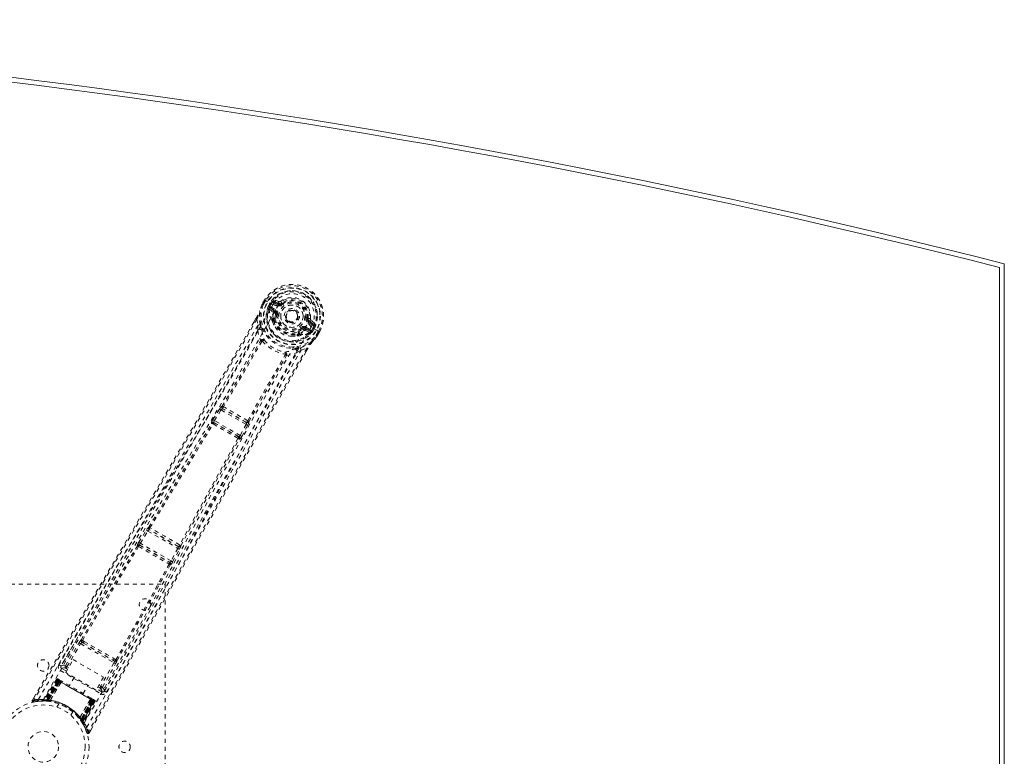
# Model space of a CAD drawing. Header units: inches. Extents: x 17.8 to 113.3, y 44.2 to 80.
# Tile 6 of 6: x 89.1 to 113.3, y 61.8 to 80. Entities that reach past the tile are written whole.
import ezdxf

# ---------------------------------------------------------------- set-up
doc = ezdxf.new("R2010")
doc.units = ezdxf.units.IN
doc.header["$MEASUREMENT"] = 0
doc.linetypes.add('SLD-Dashed', pattern=[0.075, 0.05, -0.025])
doc.linetypes.add('SLD-Solid', pattern=[0])

msp = doc.modelspace()

# ---------------------------------------------------------------- linework, layer by layer
at = {"color": 7, "linetype": 'SLD-Solid', "lineweight": 15}
for p, q in [((113.215, 50.297), (113.215, 73.864)), ((113.215, 73.864), (113.215, 50.297)), ((113.333, 73.956), (113.333, 50.206))]:
    msp.add_line(p, q, dxfattribs=at)
at = {"color": 7, "linetype": 'SLD-Dashed', "lineweight": 0}
for p, q in [((95.091, 72.961), (95.089, 72.958)), ((95.149, 73.063), (95.091, 72.961)), ((95.15, 73.063), (95.092, 72.961)), ((95.174, 73.047), (95.116, 72.947)), ((95.152, 73.061), (95.149, 73.063)), ((95.198, 73.034), (95.152, 73.061)), ((95.218, 73.022), (95.198, 73.034)), ((95.223, 73.019), (95.218, 73.022)), ((95.353, 72.944), (95.223, 73.019)), ((95.243, 72.923), (95.279, 72.986)), ((95.243, 72.923), (95.269, 72.91)), ((95.243, 72.923), (95.243, 72.923)), ((95.257, 72.866), (95.258, 72.86)), ((95.262, 72.846), (95.258, 72.86)), ((95.269, 72.909), (95.264, 72.89)), ((95.264, 72.89), (95.271, 72.901)), ((95.304, 72.971), (95.269, 72.91)), ((95.271, 72.901), (95.309, 72.968)), ((95.391, 72.781), (95.291, 72.867)), ((95.291, 72.867), (95.403, 72.802)), ((95.309, 72.968), (95.304, 72.971)), ((95.306, 72.893), (95.418, 72.828)), ((95.379, 72.992), (95.394, 73.018)), ((95.479, 72.934), (95.379, 72.992)), ((95.5, 73.026), (95.385, 73.065)), ((95.394, 73.018), (95.505, 72.978)), ((95.494, 72.96), (95.394, 73.018)), ((95.505, 72.978), (95.494, 72.96)), ((95.542, 73.033), (95.578, 72.985)), ((95.571, 72.98), (95.578, 72.985)), ((95.578, 72.985), (95.593, 72.966)), ((95.262, 72.846), (95.351, 72.77)), ((95.391, 72.781), (95.403, 72.802)), ((95.418, 72.718), (95.418, 72.731)), ((95.447, 72.714), (95.418, 72.718)), ((96.193, 72.62), (96.217, 72.617)), ((96.217, 72.617), (96.217, 72.607)), ((94.936, 72.609), (94.885, 72.521)), ((94.937, 72.608), (94.886, 72.52)), ((94.961, 72.593), (94.987, 72.445)), ((94.982, 72.318), (94.987, 72.445)), ((95.339, 72.539), (95.338, 72.56)), ((95.346, 72.588), (95.357, 72.607)), ((95.38, 72.6), (95.369, 72.581)), ((95.956, 72.589), (95.947, 72.576)), ((95.96, 72.596), (95.956, 72.589)), ((96.134, 72.352), (96.146, 72.374)), ((96.146, 72.374), (96.258, 72.309)), ((96.161, 72.4), (96.273, 72.335)), ((96.323, 72.447), (96.222, 72.505)), ((96.247, 72.549), (96.237, 72.531)), ((96.338, 72.473), (96.237, 72.531)), ((96.247, 72.549), (96.338, 72.473)), ((96.382, 72.489), (96.291, 72.569)), ((96.294, 72.401), (96.294, 72.401)), ((96.424, 72.326), (96.294, 72.401)), ((96.298, 72.308), (96.337, 72.375)), ((96.337, 72.375), (96.342, 72.372)), ((95.969, 72.196), (95.95, 72.187)), ((95.971, 72.233), (95.983, 72.252)), ((95.989, 72.217), (96.001, 72.236)), ((96.065, 72.344), (96.048, 72.367)), ((96.077, 72.35), (96.065, 72.344)), ((96.258, 72.309), (96.134, 72.352)), ((96.144, 72.312), (96.255, 72.273)), ((96.269, 72.277), (96.255, 72.273)), ((96.255, 72.273), (96.255, 72.273)), ((96.255, 72.273), (96.255, 72.273)), ((96.269, 72.277), (96.274, 72.279)), ((96.306, 72.311), (96.291, 72.297)), ((96.291, 72.297), (96.298, 72.308)), ((96.306, 72.311), (96.342, 72.372)), ((96.306, 72.311), (96.331, 72.295)), ((96.368, 72.358), (96.331, 72.295)), ((96.331, 72.295), (96.331, 72.295)), ((96.368, 72.358), (96.368, 72.358)), ((96.415, 72.197), (96.473, 72.297)), ((96.429, 72.323), (96.424, 72.326)), ((96.449, 72.311), (96.429, 72.323)), ((96.438, 72.179), (96.44, 72.182)), ((96.439, 72.183), (96.498, 72.284)), ((96.499, 72.283), (96.44, 72.182)), ((96.496, 72.285), (96.449, 72.311)), ((96.499, 72.283), (96.496, 72.285)), ((96.045, 71.834), (95.937, 71.767)), ((96.045, 71.834), (96.186, 71.886)), ((96.166, 71.795), (96.211, 71.872)), ((96.212, 71.872), (96.168, 71.795)), ((94.105, 70.454), (94.104, 70.454)), ((93.878, 70.124), (94.043, 70.385)), ((93.915, 70.1), (94.08, 70.361)), ((94.043, 70.385), (94.062, 70.413)), ((94.08, 70.361), (94.694, 70.007)), ((94.119, 70.391), (94.12, 70.391)), ((94.7, 70.055), (94.119, 70.391)), ((93.851, 70.031), (93.842, 70.041)), ((93.911, 70.046), (93.902, 70.056)), ((93.902, 70.056), (94.518, 69.7)), ((94.55, 69.734), (93.915, 70.1)), ((94.694, 70.007), (94.55, 69.734)), ((94.589, 69.713), (94.733, 69.987)), ((94.7, 70.056), (94.7, 70.055)), ((94.733, 69.987), (94.748, 70.017)), ((94.762, 70.074), (94.761, 70.074)), ((94.518, 69.7), (94.505, 69.703)), ((94.522, 69.643), (94.535, 69.64)), ((92.057, 67.108), (92.242, 67.408)), ((92.095, 67.084), (92.28, 67.384)), ((92.28, 67.384), (93.016, 66.96)), ((92.299, 67.479), (92.299, 67.479)), ((92.314, 67.417), (92.315, 67.417)), ((93.026, 67.005), (92.314, 67.417)), ((92.849, 66.649), (92.095, 67.084)), ((92.018, 67.026), (92.022, 67.021)), ((92.082, 67.037), (92.078, 67.042)), ((92.078, 67.042), (92.82, 66.614)), ((93.016, 66.96), (92.849, 66.649)), ((92.888, 66.628), (93.055, 66.939)), ((93.026, 67.006), (93.026, 67.005)), ((93.088, 67.023), (93.088, 67.024)), ((92.82, 66.614), (92.814, 66.615)), ((92.83, 66.554), (92.837, 66.554)), ((86.708, 66.081), (92.708, 66.081)), ((92.708, 66.081), (92.708, 58.081)), ((90.56, 64.773), (90.146, 64.071)), ((90.253, 64.072), (90.589, 64.64)), ((90.657, 64.651), (90.698, 64.627)), ((90.713, 64.673), (90.67, 64.696)), ((90.291, 64.049), (90.627, 64.617)), ((90.627, 64.617), (91.446, 64.145)), ((90.698, 64.627), (91.419, 64.211)), ((90.259, 63.908), (90.442, 64.225)), ((90.442, 64.225), (91.187, 63.794)), ((91.446, 64.145), (91.122, 63.57)), ((91.213, 63.455), (91.614, 64.164)), ((91.419, 64.211), (91.46, 64.187)), ((91.493, 64.222), (91.451, 64.247)), ((90.13, 63.955), (91.12, 63.383)), ((90.144, 64.069), (90.138, 64.052)), ((90.145, 64.07), (90.141, 64.062)), ((90.146, 64.072), (90.145, 64.07)), ((90.277, 63.939), (90.16, 64.007)), ((91.004, 63.477), (90.259, 63.908)), ((90.306, 63.989), (90.269, 64.01)), ((90.328, 64.028), (90.291, 64.049)), ((91.161, 63.548), (91.485, 64.123)), ((90.033, 63.736), (89.712, 63.222)), ((90.045, 63.729), (89.728, 63.222)), ((90.064, 63.722), (89.748, 63.219)), ((90.061, 63.72), (89.749, 63.222)), ((90.067, 63.716), (89.788, 63.234)), ((89.794, 63.234), (90.071, 63.714)), ((89.803, 63.233), (90.079, 63.71)), ((90.082, 63.708), (89.808, 63.233)), ((90.095, 63.7), (89.823, 63.231)), ((89.826, 63.219), (90.118, 63.687)), ((89.827, 63.231), (90.098, 63.699)), ((90.12, 63.686), (89.827, 63.218)), ((89.879, 63.221), (90.145, 63.673)), ((90.146, 63.671), (89.881, 63.221)), ((90.045, 63.729), (90.033, 63.736)), ((90.118, 63.687), (90.061, 63.72)), ((90.074, 63.746), (90.071, 63.747)), ((90.071, 63.714), (90.942, 63.211)), ((90.075, 63.745), (90.075, 63.745)), ((90.082, 63.741), (90.08, 63.739)), ((90.086, 63.739), (90.082, 63.741)), ((90.931, 63.218), (90.082, 63.708)), ((90.097, 63.733), (90.093, 63.735)), ((90.098, 63.699), (90.095, 63.7)), ((90.098, 63.699), (90.915, 63.227)), ((90.159, 63.697), (90.101, 63.73)), ((90.118, 63.687), (90.12, 63.686)), ((90.146, 63.671), (90.145, 63.673)), ((90.468, 63.787), (90.352, 63.585)), ((91.187, 63.794), (91.004, 63.477)), ((90.69, 63.39), (90.806, 63.592)), ((91.15, 63.435), (91.023, 63.509)), ((91.051, 63.559), (91.099, 63.531)), ((91.074, 63.598), (91.122, 63.57)), ((91.161, 63.548), (91.122, 63.57)), ((91.201, 63.439), (91.212, 63.452)), ((91.208, 63.446), (91.213, 63.454)), ((91.213, 63.454), (91.214, 63.455)), ((89.482, 63.301), (89.439, 63.228)), ((89.439, 63.227), (89.465, 63.212)), ((89.471, 63.183), (89.599, 63.202)), ((89.611, 63.204), (89.682, 63.206)), ((89.687, 63.208), (89.703, 63.208)), ((89.712, 63.222), (89.728, 63.222)), ((89.724, 63.208), (89.798, 63.204)), ((89.749, 63.222), (89.826, 63.219)), ((89.759, 63.224), (89.763, 63.22)), ((89.786, 63.205), (89.776, 63.206)), ((89.786, 63.205), (89.788, 63.234)), ((89.792, 63.205), (89.786, 63.205)), ((89.788, 63.234), (89.794, 63.234)), ((89.82, 63.202), (89.791, 63.205)), ((89.792, 63.205), (89.794, 63.234)), ((89.798, 63.204), (89.8, 63.204)), ((89.801, 63.204), (89.803, 63.233)), ((89.801, 63.204), (89.805, 63.204)), ((89.805, 63.204), (89.808, 63.233)), ((89.82, 63.202), (89.823, 63.231)), ((89.824, 63.202), (89.827, 63.231)), ((89.827, 63.218), (89.826, 63.219)), ((89.868, 63.197), (89.871, 63.196)), ((89.879, 63.221), (89.881, 63.221)), ((90.61, 62.801), (90.867, 63.255)), ((90.869, 63.255), (90.611, 62.799)), ((90.634, 62.753), (90.893, 63.239)), ((90.894, 63.239), (90.635, 62.751)), ((90.915, 63.227), (90.645, 62.759)), ((90.647, 62.755), (90.918, 63.225)), ((90.656, 62.743), (90.931, 63.218)), ((90.934, 63.216), (90.659, 62.739)), ((90.942, 63.211), (90.664, 62.731)), ((90.667, 62.726), (90.946, 63.209)), ((90.674, 62.684), (90.952, 63.21)), ((90.952, 63.205), (90.676, 62.687)), ((90.968, 63.196), (90.687, 62.668)), ((90.979, 63.19), (90.695, 62.654)), ((90.869, 63.255), (90.867, 63.255)), ((90.941, 63.245), (90.883, 63.279)), ((90.893, 63.239), (90.894, 63.239)), ((90.952, 63.205), (90.894, 63.239)), ((90.918, 63.225), (90.915, 63.227)), ((90.948, 63.241), (90.945, 63.243)), ((90.96, 63.234), (90.956, 63.237)), ((90.966, 63.231), (90.966, 63.23)), ((90.97, 63.227), (90.967, 63.23)), ((90.979, 63.19), (90.968, 63.196)), ((90.089, 63.139), (90.04, 63.056)), ((90.387, 62.856), (90.435, 62.939)), ((90.435, 62.939), (90.433, 62.941)), ((90.387, 62.856), (90.385, 62.857)), ((90.593, 62.779), (90.595, 62.777)), ((90.61, 62.801), (90.611, 62.799)), ((90.645, 62.759), (90.621, 62.742)), ((90.624, 62.739), (90.621, 62.742)), ((90.647, 62.755), (90.624, 62.739)), ((90.656, 62.743), (90.633, 62.726)), ((90.633, 62.726), (90.635, 62.722)), ((90.635, 62.751), (90.634, 62.753)), ((90.635, 62.751), (90.676, 62.687)), ((90.659, 62.739), (90.635, 62.722)), ((90.636, 62.722), (90.637, 62.72)), ((90.637, 62.72), (90.677, 62.658)), ((90.664, 62.731), (90.64, 62.715)), ((90.644, 62.71), (90.64, 62.715)), ((90.667, 62.726), (90.644, 62.71)), ((90.664, 62.731), (90.667, 62.726)), ((90.687, 62.668), (90.695, 62.654)), ((90.688, 62.639), (90.695, 62.626)), ((90.836, 62.421), (90.878, 62.494)), ((90.81, 62.435), (90.781, 62.426))]:
    msp.add_line(p, q, dxfattribs=at)
at = {"color": 7, "linetype": 'SLD-Dashed', "lineweight": 0, "flags": 128}
for points in [[(95.47, 72.911), (95.513, 72.976), (95.571, 73.03), (95.64, 73.071), (95.717, 73.097), (95.799, 73.107), (95.881, 73.101), (95.962, 73.08), (96.039, 73.045), (96.107, 72.997), (96.166, 72.937), (96.212, 72.868), (96.244, 72.792), (96.26, 72.713), (96.259, 72.633), (96.241, 72.556), (96.207, 72.486)], [(89.589, 63.249), (90.389, 64.624), (91.199, 65.991), (92.019, 67.35), (92.843, 68.701), (93.489, 69.76), (94.127, 70.819), (94.75, 71.879), (95.353, 72.944)], [(89.711, 63.243), (90.509, 64.613), (91.319, 65.976), (92.139, 67.33), (92.964, 68.677), (93.609, 69.732), (94.247, 70.788), (94.87, 71.847), (95.47, 72.911)], [(95.089, 72.958), (95.055, 72.875), (95.026, 72.789)], [(95.091, 72.961), (95.054, 72.873), (95.03, 72.8)], [(95.089, 72.958), (95.089, 72.957), (95.091, 72.957), (95.094, 72.955), (95.097, 72.954), (95.102, 72.952), (95.106, 72.951), (95.111, 72.949), (95.116, 72.947)], [(95.116, 72.947), (95.111, 72.95), (95.105, 72.953), (95.101, 72.956), (95.097, 72.958), (95.093, 72.96), (95.091, 72.961), (95.09, 72.961), (95.091, 72.961)], [(95.149, 73.063), (95.148, 73.063), (95.149, 73.062), (95.151, 73.061), (95.154, 73.059), (95.158, 73.056), (95.163, 73.054), (95.168, 73.05), (95.174, 73.047)], [(95.269, 72.909), (95.269, 72.91), (95.269, 72.91)], [(95.271, 72.901), (95.289, 72.9), (95.306, 72.893)], [(95.306, 72.893), (95.303, 72.888), (95.301, 72.883), (95.298, 72.879), (95.296, 72.875), (95.294, 72.872), (95.293, 72.869), (95.292, 72.868), (95.291, 72.867)], [(95.379, 72.992), (95.361, 73.008), (95.35, 73.029)], [(95.479, 72.934), (95.482, 72.939), (95.485, 72.944), (95.488, 72.948), (95.49, 72.952), (95.492, 72.955), (95.493, 72.958), (95.494, 72.959), (95.494, 72.96)], [(95.611, 72.942), (95.607, 72.947), (95.604, 72.951), (95.601, 72.955), (95.598, 72.959), (95.596, 72.962), (95.594, 72.964), (95.593, 72.966), (95.593, 72.966)], [(95.043, 72.458), (95.018, 72.616), (95.026, 72.789)], [(95.03, 72.8), (95.028, 72.795), (95.026, 72.789)], [(95.363, 72.737), (95.36, 72.758), (95.351, 72.77)], [(95.357, 72.607), (95.355, 72.667), (95.363, 72.737)], [(95.418, 72.828), (95.416, 72.823), (95.413, 72.819), (95.41, 72.814), (95.408, 72.81), (95.406, 72.807), (95.405, 72.805), (95.404, 72.803), (95.403, 72.802)], [(95.418, 72.718), (95.41, 72.652), (95.411, 72.597)], [(95.477, 72.71), (95.471, 72.711), (95.466, 72.712), (95.461, 72.712), (95.456, 72.713), (95.453, 72.713), (95.45, 72.714), (95.448, 72.714), (95.447, 72.714)], [(96.164, 72.623), (96.169, 72.623), (96.175, 72.622), (96.18, 72.621), (96.184, 72.621), (96.188, 72.62), (96.191, 72.62), (96.193, 72.62), (96.193, 72.62)], [(94.885, 72.521), (93.575, 70.256), (92.202, 67.913), (90.82, 65.568), (89.439, 63.227)], [(94.961, 72.593), (94.555, 71.887), (94.13, 71.153), (93.686, 70.388), (93.282, 69.696), (93.021, 69.249), (92.747, 68.781), (92.46, 68.293), (92.175, 67.807), (91.927, 67.387), (91.599, 66.829), (91.249, 66.236), (90.878, 65.608), (90.534, 65.026), (89.465, 63.212)], [(94.987, 72.445), (94.617, 71.804), (94.23, 71.136), (93.826, 70.442), (93.439, 69.78), (93.047, 69.111), (92.654, 68.442), (92.271, 67.791), (91.902, 67.166), (91.559, 66.584), (91.175, 65.933), (90.814, 65.321), (90.459, 64.721), (90.092, 64.099)], [(90.78, 62.561), (91.571, 63.941), (92.349, 65.327), (93.116, 66.716), (93.875, 68.106), (94.469, 69.194), (95.067, 70.276), (95.673, 71.347), (96.294, 72.401)], [(92.342, 65.544), (93.039, 66.81), (93.793, 68.198), (94.384, 69.285), (94.98, 70.365), (95.586, 71.434), (96.207, 72.486)], [(94.936, 72.609), (94.936, 72.609), (94.936, 72.608), (94.938, 72.607), (94.942, 72.605), (94.946, 72.602), (94.951, 72.599), (94.956, 72.596), (94.961, 72.593)], [(95.339, 72.539), (95.375, 72.45), (95.405, 72.402)], [(96.03, 72.391), (96.033, 72.387), (96.036, 72.382), (96.039, 72.378), (96.042, 72.375), (96.044, 72.372), (96.046, 72.369), (96.047, 72.368), (96.048, 72.367)], [(96.161, 72.4), (96.158, 72.395), (96.155, 72.39), (96.153, 72.385), (96.151, 72.382), (96.149, 72.378), (96.147, 72.376), (96.146, 72.374), (96.146, 72.374)], [(96.222, 72.505), (96.225, 72.51), (96.228, 72.515), (96.23, 72.519), (96.232, 72.523), (96.234, 72.527), (96.236, 72.529), (96.237, 72.531), (96.237, 72.531)], [(96.323, 72.447), (96.326, 72.452), (96.329, 72.457), (96.331, 72.461), (96.333, 72.465), (96.335, 72.468), (96.337, 72.471), (96.338, 72.472), (96.338, 72.473)], [(96.369, 72.441), (96.345, 72.439), (96.323, 72.447)], [(94.982, 72.318), (93.381, 69.563), (91.765, 66.815), (90.144, 64.069)], [(94.982, 72.318), (95.006, 72.191), (95.047, 72.068)], [(95.082, 72.335), (95.086, 72.322), (95.087, 72.314)], [(95.799, 72.175), (95.856, 72.173), (95.95, 72.187)], [(96.001, 72.236), (96.052, 72.264), (96.109, 72.306)], [(96.109, 72.306), (96.13, 72.314), (96.144, 72.312)], [(96.258, 72.309), (96.259, 72.31), (96.26, 72.311), (96.261, 72.314), (96.263, 72.317), (96.265, 72.321), (96.268, 72.325), (96.27, 72.33), (96.273, 72.335)], [(96.273, 72.335), (96.288, 72.323), (96.298, 72.308)], [(96.306, 72.311), (96.306, 72.311), (96.306, 72.311)], [(96.323, 72.041), (96.377, 72.1), (96.438, 72.179)], [(96.44, 72.182), (96.382, 72.106), (96.33, 72.049)], [(96.342, 72.372), (96.345, 72.371), (96.351, 72.367), (96.358, 72.363), (96.368, 72.358)], [(96.44, 72.182), (96.44, 72.182), (96.439, 72.183), (96.437, 72.184), (96.434, 72.186), (96.43, 72.188), (96.425, 72.191), (96.42, 72.194), (96.415, 72.197)], [(96.438, 72.179), (96.437, 72.179), (96.436, 72.18), (96.433, 72.182), (96.43, 72.185), (96.427, 72.187), (96.423, 72.19), (96.419, 72.194), (96.415, 72.197)], [(96.473, 72.297), (96.478, 72.294), (96.484, 72.291), (96.489, 72.288), (96.493, 72.286), (96.496, 72.284), (96.498, 72.283), (96.499, 72.283), (96.499, 72.283)], [(94.105, 70.454), (94.58, 71.255), (95.045, 72.059)], [(95.079, 72.047), (94.614, 71.242), (94.138, 70.44)], [(95.093, 72.051), (95.094, 72.062), (95.091, 72.071), (95.086, 72.078), (95.079, 72.082), (95.071, 72.083), (95.062, 72.081), (95.054, 72.076), (95.047, 72.068)], [(95.093, 72.051), (95.086, 72.051), (95.082, 72.05), (95.08, 72.049), (95.079, 72.047)], [(96.028, 71.89), (96.177, 71.947), (96.323, 72.041)], [(96.323, 72.041), (96.327, 72.044), (96.33, 72.049)], [(96.186, 71.886), (95.816, 71.247), (95.426, 70.571), (95.016, 69.857), (94.586, 69.106), (94.192, 68.414), (93.782, 67.693), (93.688, 67.527), (93.593, 67.359), (93.497, 67.191), (93.432, 67.075), (93.368, 66.962), (93.301, 66.844), (93.231, 66.721), (93.008, 66.326), (92.76, 65.887), (92.486, 65.403), (92.314, 65.097), (92.131, 64.773), (91.933, 64.423), (91.748, 64.095), (91.507, 63.668), (91.292, 63.289), (91.105, 62.957), (90.944, 62.672), (90.81, 62.435)], [(96.168, 71.795), (94.856, 69.517), (93.512, 67.155), (92.173, 64.788), (90.836, 62.421)], [(91.212, 63.452), (92.78, 66.229), (94.352, 69.002), (95.937, 71.767)], [(91.264, 63.422), (91.449, 63.75), (91.66, 64.123), (91.891, 64.532), (92.1, 64.902), (92.209, 65.096), (92.319, 65.29), (92.428, 65.484), (92.552, 65.704), (92.678, 65.926), (92.799, 66.141), (93.047, 66.58), (93.277, 66.987), (93.49, 67.363), (93.698, 67.731), (93.94, 68.157), (94.355, 68.888), (94.775, 69.625), (95.211, 70.387), (95.637, 71.127), (96.045, 71.834)], [(94.733, 70.097), (95.19, 70.91), (95.654, 71.715)], [(94.761, 70.074), (95.218, 70.887), (95.682, 71.691)], [(95.688, 71.698), (95.691, 71.708), (95.692, 71.718), (95.689, 71.726), (95.685, 71.733), (95.677, 71.737), (95.669, 71.737), (95.66, 71.735), (95.651, 71.73)], [(95.654, 71.715), (95.655, 71.717), (95.655, 71.719), (95.655, 71.723), (95.651, 71.73)], [(95.688, 71.698), (95.815, 71.724), (95.937, 71.767)], [(95.881, 71.856), (95.889, 71.858), (95.902, 71.861)], [(96.186, 71.886), (96.191, 71.883), (96.196, 71.88), (96.201, 71.877), (96.206, 71.875), (96.209, 71.873), (96.211, 71.872), (96.212, 71.872), (96.212, 71.872)], [(94.043, 70.385), (94.047, 70.382), (94.056, 70.377), (94.068, 70.369), (94.08, 70.361)], [(94.08, 70.361), (94.085, 70.368), (94.091, 70.375), (94.102, 70.385), (94.111, 70.391), (94.115, 70.392), (94.118, 70.391), (94.119, 70.391)], [(92.299, 67.479), (93.077, 68.756), (93.851, 70.031)], [(92.33, 67.464), (93.109, 68.742), (93.884, 70.017)], [(93.878, 70.124), (93.879, 70.123), (93.882, 70.121), (93.886, 70.118), (93.891, 70.116), (93.896, 70.112), (93.902, 70.108), (93.909, 70.104), (93.915, 70.1)], [(93.902, 70.056), (93.9, 70.062), (93.901, 70.072), (93.907, 70.086), (93.911, 70.093), (93.915, 70.1)], [(94.694, 70.007), (94.701, 70.004), (94.707, 70), (94.714, 69.997), (94.719, 69.994), (94.724, 69.991), (94.728, 69.989), (94.731, 69.987), (94.733, 69.987)], [(94.55, 69.734), (94.546, 69.726), (94.541, 69.719), (94.533, 69.708), (94.525, 69.701), (94.518, 69.7)], [(94.55, 69.734), (94.557, 69.73), (94.563, 69.727), (94.57, 69.723), (94.575, 69.72), (94.58, 69.718), (94.584, 69.715), (94.587, 69.714), (94.589, 69.713)], [(94.494, 69.665), (93.777, 68.357), (93.06, 67.043)], [(93.088, 67.024), (93.805, 68.336), (94.522, 69.643)], [(92.242, 67.408), (92.261, 67.436), (92.262, 67.438)], [(92.242, 67.408), (92.244, 67.407), (92.246, 67.405), (92.25, 67.403), (92.255, 67.4), (92.26, 67.397), (92.267, 67.393), (92.273, 67.389), (92.28, 67.384)], [(92.293, 67.46), (92.293, 67.462), (92.299, 67.479)], [(92.057, 67.108), (92.058, 67.107), (92.061, 67.105), (92.064, 67.103), (92.069, 67.1), (92.075, 67.097), (92.081, 67.093), (92.088, 67.089), (92.095, 67.084)], [(90.641, 64.712), (91.328, 65.869), (92.022, 67.021)], [(90.67, 64.696), (91.358, 65.854), (92.052, 67.006)], [(93.016, 66.96), (93.023, 66.956), (93.03, 66.952), (93.036, 66.949), (93.042, 66.946), (93.047, 66.943), (93.051, 66.941), (93.053, 66.94), (93.055, 66.939)], [(93.055, 66.939), (93.07, 66.969), (93.071, 66.97)], [(92.802, 66.573), (92.151, 65.396), (91.493, 64.222)], [(92.849, 66.649), (92.856, 66.645), (92.863, 66.642), (92.869, 66.638), (92.875, 66.635), (92.88, 66.632), (92.884, 66.63), (92.886, 66.629), (92.888, 66.628)], [(91.521, 64.204), (92.179, 65.378), (92.83, 66.554)], [(90.589, 64.64), (90.593, 64.638), (90.601, 64.633), (90.614, 64.625), (90.627, 64.617)], [(90.657, 64.651), (90.644, 64.663), (90.639, 64.675)], [(90.713, 64.673), (90.896, 64.567), (91.082, 64.46), (91.268, 64.353), (91.451, 64.247)], [(90.698, 64.627), (90.875, 64.525), (91.054, 64.422), (91.237, 64.316), (91.419, 64.211)], [(91.446, 64.145), (91.459, 64.137), (91.472, 64.13), (91.481, 64.125), (91.485, 64.123)], [(90.16, 64.007), (90.158, 64.002), (90.151, 63.991), (90.141, 63.974), (90.13, 63.955)], [(90.253, 64.072), (90.179, 64.082), (90.147, 64.07)], [(90.16, 64.007), (90.195, 64.02), (90.269, 64.01)], [(90.253, 64.072), (90.257, 64.07), (90.265, 64.064), (90.277, 64.057), (90.291, 64.049)], [(90.269, 64.01), (90.269, 64.011), (90.271, 64.014), (90.273, 64.017), (90.276, 64.022), (90.279, 64.028), (90.283, 64.035), (90.287, 64.042), (90.291, 64.049)], [(90.033, 63.736), (90.036, 63.735), (90.043, 63.73), (90.054, 63.724), (90.067, 63.716)], [(90.079, 63.71), (90.066, 63.717), (90.055, 63.723), (90.048, 63.728), (90.045, 63.729)], [(90.061, 63.72), (90.061, 63.72), (90.062, 63.719), (90.065, 63.717), (90.07, 63.715), (90.075, 63.712), (90.081, 63.708), (90.088, 63.704), (90.095, 63.7)], [(90.093, 63.735), (90.09, 63.736), (90.088, 63.738), (90.086, 63.739), (90.085, 63.739)], [(90.092, 63.733), (90.09, 63.736), (90.088, 63.737), (90.087, 63.738), (90.087, 63.738)], [(90.138, 63.697), (90.127, 63.693), (90.12, 63.686)], [(90.145, 63.673), (90.139, 63.692), (90.138, 63.697)], [(90.867, 63.255), (90.688, 63.358), (90.506, 63.463), (90.325, 63.568), (90.146, 63.671)], [(90.881, 63.28), (90.702, 63.383), (90.521, 63.488), (90.339, 63.593), (90.161, 63.696)], [(91.099, 63.531), (91.1, 63.532), (91.101, 63.534), (91.103, 63.538), (91.106, 63.543), (91.109, 63.549), (91.113, 63.555), (91.117, 63.562), (91.122, 63.57)], [(91.099, 63.531), (91.145, 63.472), (91.15, 63.435)], [(91.12, 63.383), (91.132, 63.402), (91.141, 63.419), (91.148, 63.431), (91.15, 63.435)], [(91.212, 63.452), (91.206, 63.488), (91.161, 63.548)], [(89.442, 63.226), (89.439, 63.218), (89.438, 63.21), (89.44, 63.202), (89.443, 63.194), (89.447, 63.188), (89.454, 63.184), (89.461, 63.182), (89.468, 63.183)], [(90.869, 63.255), (90.889, 63.26), (90.894, 63.261)], [(90.893, 63.239), (90.895, 63.25), (90.894, 63.261)], [(90.918, 63.225), (90.925, 63.221), (90.932, 63.217), (90.938, 63.214), (90.943, 63.211), (90.947, 63.208), (90.95, 63.207), (90.952, 63.206), (90.952, 63.205)], [(90.968, 63.196), (90.965, 63.198), (90.957, 63.202), (90.947, 63.209), (90.934, 63.216)], [(90.941, 63.245), (90.94, 63.246), (90.939, 63.246)], [(90.946, 63.209), (90.959, 63.201), (90.97, 63.195), (90.977, 63.191), (90.979, 63.19)], [(90.955, 63.237), (90.955, 63.237), (90.953, 63.238), (90.951, 63.238), (90.947, 63.24)], [(90.956, 63.236), (90.956, 63.237), (90.954, 63.238), (90.951, 63.239), (90.948, 63.241)], [(90.952, 63.205), (90.955, 63.212), (90.955, 63.214)], [(90.667, 62.674), (90.663, 62.68), (90.644, 62.71)], [(90.674, 62.68), (90.676, 62.685), (90.677, 62.687)], [(90.692, 62.636), (90.692, 62.649), (90.695, 62.663)], [(90.692, 62.649), (90.694, 62.655), (90.694, 62.656)], [(90.784, 62.427), (90.788, 62.421), (90.794, 62.414), (90.801, 62.41), (90.809, 62.407), (90.816, 62.407), (90.824, 62.409), (90.83, 62.413), (90.835, 62.419)], [(90.836, 62.421), (90.836, 62.421), (90.834, 62.422), (90.828, 62.425), (90.82, 62.43), (90.815, 62.433), (90.81, 62.435)]]:
    msp.add_lwpolyline(points, dxfattribs=at)
at = {"color": 7, "linetype": 'SLD-Dashed', "lineweight": 0}
for centre, radius in [((95.82, 72.667), 0.7), ((95.82, 72.667), 0.69), ((95.82, 72.667), 0.623), ((95.82, 72.667), 0.32), ((95.82, 72.667), 0.275), ((95.82, 72.667), 0.188), ((95.82, 72.667), 0.157), ((95.82, 72.667), 0.142), ((95.82, 72.667), 0.139), ((95.82, 72.667), 0.138), ((92.208, 65.581), 0.14), ((89.708, 64.081), 0.141), ((89.708, 62.081), 1.125), ((89.708, 62.081), 1.03), ((89.708, 62.081), 0.376), ((91.708, 62.081), 0.14)]:
    msp.add_circle(centre, radius, dxfattribs=at)
at = {"color": 7, "linetype": 'SLD-Solid', "lineweight": 15}
for radius, start, end in [(193.005, 75.67613, 104.32387), (192.887, 75.70338, 104.29662), (192.887, 75.70338, 104.29662)]:
    msp.add_arc((65.583, -113.05), radius, start, end, dxfattribs=at)
at = {"color": 7, "linetype": 'SLD-Dashed', "lineweight": 0}
for centre, radius, start, end in [((95.82, 72.667), 0.78, 330, 149.4852), ((95.82, 72.667), 0.78, 330.5288, 149.4712), ((95.82, 72.667), 0.75, 330.4563, 149.5437), ((95.82, 72.667), 0.629, 330.5443, 149.4556), ((95.82, 72.667), 0.599, 330.5443, 149.4557), ((95.827, 72.678), 0.543, 329.3659, 150.6341), ((95.82, 72.667), 0.459, 352.774, 127.226), ((95.82, 72.667), 0.787, 158.3239, 321.6761), ((95.82, 72.667), 0.758, 158.3239, 321.6761), ((95.116, 72.947), 0.03, 150.2178, 155.2738), ((95.82, 72.667), 0.632, 156.0642, 323.9359), ((95.82, 72.667), 0.602, 156.2697, 323.7303), ((95.753, 72.815), 0.497, 174.8143, 213.6306), ((95.341, 72.855), 0.0845, 155.4152, 172.6004), ((95.276, 72.841), 0.0306, 59.046, 126.166), ((95.752, 73.758), 0.905, 238.5152, 240.3906), ((95.82, 72.667), 0.593, 142.3909, 149.4476), ((95.513, 72.903), 0.206, 128.3432, 142.3389), ((95.348, 72.703), 0.242, 59.7354, 88.8248), ((95.408, 73.045), 0.0299, 137.8919, 241.951), ((95.539, 73.037), 0.119, 240.0006, 307.2249), ((95.52, 73.003), 0.0301, 132.3462, 238.579), ((95.539, 73.037), 0.089, 240, 307.226), ((95.515, 73.069), 0.0455, 251.3573, 307.4672), ((95.535, 73.042), 0.0715, 244.7807, 299.761), ((95.82, 72.667), 0.275, 0.0002, 179.9998), ((95.82, 72.667), 0.4, 352.774, 127.226), ((95.82, 72.667), 0.376, 352.774, 127.226), ((95.82, 72.667), 0.346, 352.774, 127.2259), ((93.91, 73.234), 1.202, 328.6565, 338.8139), ((91.507, 73.849), 3.676, 340.0111, 343.2386), ((95.701, 72.847), 0.439, 180.0687, 216.0862), ((95.377, 72.755), 0.0299, 61.0442, 149.0077), ((95.382, 72.59), 0.0305, 13.935, 144.3675), ((95.387, 72.717), 0.031, 1.5921, 140.0515), ((95.361, 72.733), 0.0567, 358.2356, 57.9749), ((95.359, 72.725), 0.089, 352.774, 60), ((95.359, 72.725), 0.119, 352.7756, 59.9993), ((95.82, 72.667), 0.376, 172.774, 307.226), ((95.82, 72.667), 0.346, 172.7739, 307.226), ((95.82, 72.667), 0.275, 180.0001, 359.9999), ((96.282, 72.608), 0.119, 172.7729, 240.0002), ((96.282, 72.608), 0.089, 172.774, 240), ((96.423, 74.004), 1.403, 261.5622, 263.9854), ((95.163, 71.827), 0.643, 100.7369, 105.9141), ((97.171, 73.051), 2.209, 195.5724, 198.9381), ((95.382, 72.562), 0.0444, 144.9967, 182.7094), ((95.371, 72.515), 0.0404, 97.2303, 142.6845), ((95.342, 72.537), 0.0507, 58.2616, 85.6674), ((95.353, 72.557), 0.0505, 58.2668, 85.7528), ((95.397, 72.565), 0.0326, 151.6469, 197.8226), ((95.839, 72.699), 0.494, 196.9721, 283.028), ((95.392, 72.565), 0.0371, 59.2756, 109.8337), ((95.826, 72.677), 0.453, 189.7482, 290.2511), ((95.811, 72.651), 0.476, 211.4722, 268.527), ((95.817, 72.661), 0.411, 189.0112, 290.9887), ((95.82, 72.667), 0.156, 215.1542, 260.0596), ((96.102, 72.297), 0.119, 59.9993, 127.2273), ((96.102, 72.297), 0.089, 60, 127.226), ((96.082, 72.27), 0.249, 31.7067, 59.8606), ((96.288, 72.608), 0.0714, 180.3175, 235.2452), ((96.262, 72.575), 0.0301, 241.4568, 347.6163), ((96.321, 72.603), 0.0455, 172.5376, 228.6378), ((95.82, 72.667), 0.593, 330.5524, 337.6091), ((96.354, 72.498), 0.0299, 238.0461, 342.1095), ((96.178, 72.519), 0.206, 337.6641, 351.6552), ((95.033, 72.285), 0.0608, 28.0314, 147.6169), ((95.971, 72.392), 0.887, 185.0285, 200.8703), ((95.984, 72.677), 0.491, 266.1258, 305.5142), ((95.943, 72.25), 0.0326, 282.1649, 328.364), ((95.913, 72.202), 0.0404, 337.3034, 22.774), ((95.762, 72.696), 0.465, 295.8351, 310.796), ((95.973, 72.248), 0.0305, 335.6311, 106.0659), ((95.946, 72.245), 0.0371, 10.1708, 60.7229), ((95.949, 72.235), 0.0444, 297.3935, 335.0023), ((95.947, 72.188), 0.0506, 34.3191, 61.7523), ((95.959, 72.207), 0.0504, 34.2231, 61.7508), ((96.036, 72.654), 0.44, 263.9345, 299.9017), ((96.08, 72.317), 0.031, 340.168, 118.1929), ((96.107, 72.302), 0.0565, 61.9565, 121.5659), ((96.118, 72.327), 0.0299, 331.0006, 58.9477), ((96.243, 72.282), 0.0305, 353.8281, 60.9611), ((96.2, 72.368), 0.115, 309.6968, 322.2766), ((95.033, 72.067), 0.0143, 326.6968, 2.408), ((95.036, 71.98), 0.0794, 57.488, 83.949), ((95.098, 72.034), 0.0608, 43.4568, 146.3326), ((95.151, 71.998), 0.0786, 96.2602, 136.675), ((95.827, 72.679), 0.965, 220.5265, 259.4746), ((95.791, 72.616), 0.844, 219.7729, 260.2271), ((95.479, 74.025), 2.205, 281.0592, 284.4307), ((95.42, 71.677), 0.644, 14.0904, 19.2598), ((99.003, 69.521), 3.678, 136.763, 139.9884), ((97.267, 71.296), 1.202, 141.1878, 151.3416), ((95.507, 72.66), 0.888, 279.1312, 294.9697), ((95.633, 71.725), 0.0608, 333.6686, 76.5442), ((95.576, 71.752), 0.0786, 343.3217, 23.7437), ((95.617, 71.645), 0.0794, 36.0517, 62.5127), ((95.694, 71.685), 0.0143, 117.522, 153.3917), ((95.883, 71.795), 0.0608, 332.3824, 91.9702), ((94.144, 70.37), 0.0933, 115.8682, 152.462), ((94.142, 70.43), 0.0451, 147.8543, 238.9603), ((94.143, 70.43), 0.0451, 147.8505, 238.9541), ((94.089, 70.366), 0.0889, 56.1816, 79.6206), ((94.207, 70.386), 0.0872, 141.8084, 176.8113), ((78.078, 41.936), 32.717, 59.3988, 60.6011), ((77.721, 41.318), 33.379, 59.4252, 60.5748), ((94.005, 70.019), 0.165, 140.59, 172.3682), ((93.88, 70.017), 0.0451, 60.8647, 147.5091), ((93.889, 70.007), 0.0451, 60.8969, 147.3972), ((93.833, 69.941), 0.0919, 56.0252, 78.5459), ((93.94, 69.993), 0.0607, 118.3016, 156.2253), ((112.7, 101.903), 37.023, 239.4552, 240.5447), ((110.648, 98.349), 32.881, 239.4019, 240.5982), ((94.644, 70.038), 0.0588, 327.8337, 16.632), ((94.652, 70.129), 0.0873, 303.1911, 338.1896), ((94.721, 70.095), 0.0451, 241.05, 332.1463), ((94.722, 70.095), 0.0451, 241.042, 332.1437), ((94.694, 70.018), 0.088, 40.252, 63.9496), ((94.669, 70.067), 0.0933, 327.5295, 4.1389), ((94.434, 69.771), 0.165, 307.6357, 339.4031), ((94.444, 69.701), 0.0612, 323.9376, 1.5344), ((94.453, 69.582), 0.092, 41.4641, 63.9925), ((94.482, 69.664), 0.0451, 332.6006, 59.1049), ((94.495, 69.661), 0.0451, 332.489, 59.1375), ((92.366, 67.382), 0.118, 124.6477, 152.0144), ((92.337, 67.358), 0.0626, 111.5478, 155.5131), ((92.337, 67.456), 0.0451, 148.3764, 239.3657), ((92.336, 67.454), 0.0433, 172.771, 240.2228), ((92.261, 67.36), 0.125, 56.4402, 72.2382), ((92.384, 67.42), 0.0697, 140.9199, 183.0616), ((76.001, 38.339), 33.342, 59.2942, 60.7057), ((75.912, 38.185), 33.569, 59.2813, 60.7188), ((92.233, 66.974), 0.222, 142.8805, 166.3587), ((92.139, 67.043), 0.0601, 136.9029, 181.3961), ((92.056, 67.003), 0.0451, 60.5583, 148.0575), ((92.06, 66.997), 0.0451, 60.5773, 148.0304), ((91.978, 66.893), 0.136, 56.7437, 71.1079), ((92.105, 66.985), 0.0567, 113.3812, 157.5252), ((110.49, 98.075), 36.127, 239.3134, 240.6867), ((108.967, 95.438), 33.042, 239.2678, 240.7322), ((92.965, 66.996), 0.0626, 324.4759, 8.4634), ((92.995, 67.068), 0.0697, 296.9335, 339.0865), ((93.048, 67.045), 0.0451, 240.6364, 331.6283), ((93.049, 67.045), 0.0451, 240.6333, 331.6253), ((93.005, 66.933), 0.123, 47.6593, 63.6594), ((92.971, 67.033), 0.118, 327.9916, 355.3601), ((92.757, 66.608), 0.0571, 322.6154, 6.4771), ((92.741, 66.452), 0.136, 48.8652, 63.2826), ((92.791, 66.576), 0.0451, 331.9732, 59.4187), ((92.791, 66.667), 0.0601, 298.5951, 343.1013), ((92.797, 66.575), 0.0451, 331.94, 59.4465), ((92.684, 66.714), 0.222, 313.6402, 337.1205), ((-43.262, 140.321), 154.855, 329.9018, 331.10066), ((90.846, 64.507), 0.289, 134.9806, 152.6464), ((90.698, 64.585), 0.0773, 121.6256, 155.4613), ((90.673, 64.691), 0.0384, 147.0873, 205.359), ((90.535, 64.476), 0.258, 58.4492, 65.7726), ((90.733, 64.653), 0.0756, 145.3468, 181.841), ((90.763, 64.631), 0.0652, 140.5434, 183.546), ((91.39, 64.27), 0.0652, 296.4355, 339.4361), ((91.383, 64.19), 0.0772, 324.5318, 358.3887), ((91.425, 64.254), 0.075, 298.0093, 334.8057), ((91.481, 64.228), 0.0456, 241.9244, 329.0011), ((91.241, 64.279), 0.289, 327.3516, 345.0238), ((91.37, 63.995), 0.258, 54.2255, 61.5564), ((90.182, 64.046), 0.105, 149.3638, 240.0835), ((91.562, 66.56), 2.866, 239.1591, 240.3584), ((90.183, 64.046), 0.045, 172.0087, 239.979), ((90.292, 64.049), 0.0451, 149.6176, 239.5759), ((90.059, 63.72), 0.03, 60.0039, 148.0075), ((90.059, 63.719), 0.0305, 80.7128, 147.6435), ((90.07, 63.713), 0.03, 83.497, 148.0229), ((90.088, 63.698), 0.0353, 51.8086, 140.6813), ((90.086, 63.704), 0.03, 60.0626, 148.0679), ((90.07, 63.712), 0.0315, 59.3094, 92.3686), ((90.429, 63.515), 0.41, 146.9364, 150.985), ((90.158, 63.83), 0.119, 225.9038, 229.5734), ((90.815, 63.288), 0.849, 148.4161, 150.2233), ((90.455, 63.501), 0.426, 147.0565, 150.9483), ((90.484, 63.483), 0.446, 147.1808, 150.9006), ((90.486, 63.483), 0.444, 147.1771, 150.9147), ((90.144, 63.671), 0.0299, 60.1881, 148.204), ((90.148, 63.673), 0.0266, 60.7966, 111.4522), ((91.121, 63.57), 0.0451, 240.4249, 330.3592), ((91.173, 63.474), 0.105, 239.9129, 330.64), ((91.173, 63.474), 0.045, 240.0216, 307.9885), ((92.664, 65.931), 2.873, 239.6419, 240.8384), ((89.465, 63.212), 0.03, 149.4724, 282.149), ((89.687, 62.047), 1.206, 94.6785, 101.8739), ((89.708, 62.08), 1.158, 17.8714, 102.1368), ((89.528, 63.211), 0.0638, 178.6103, 205.7898), ((89.707, 62.088), 1.12, 94.6374, 102.1026), ((89.615, 63.234), 0.03, 150.2594, 274.0775), ((89.579, 61.885), 1.364, 84.4492, 89.585), ((89.708, 62.08), 1.128, 89.5268, 94.6573), ((89.687, 63.238), 0.03, 271.0774, 328.0198), ((89.702, 63.238), 0.0299, 270.3029, 328.0922), ((89.708, 62.368), 0.84, 88.7964, 90.3462), ((89.752, 63.233), 0.0429, 167.0226, 215.8132), ((89.692, 62.053), 1.19, 30.88, 89.12), ((89.883, 62.398), 0.841, 96.4861, 101.7289), ((89.708, 62.081), 1.127, 30.4732, 89.5268), ((89.724, 63.238), 0.0299, 269.2504, 328.1997), ((89.88, 62.432), 0.805, 95.5284, 100.9267), ((89.802, 63.344), 0.137, 239.4097, 263.5135), ((89.886, 62.419), 0.815, 94.3902, 99.6268), ((89.819, 63.311), 0.109, 241.2429, 270.4847), ((89.709, 62.081), 1.155, 34.2143, 85.7858), ((89.801, 63.234), 0.0297, 265.5265, 328.5242), ((89.802, 63.234), 0.0297, 265.4458, 328.5272), ((89.731, 62.338), 0.869, 83.5578, 85.4831), ((89.709, 62.081), 1.155, 34.9105, 85.0894), ((89.709, 62.082), 1.155, 35.8866, 84.1134), ((89.894, 62.489), 0.733, 91.2389, 95.2437), ((89.848, 63.22), 0.031, 310.2277, 1.6777), ((89.846, 63.221), 0.0345, 314.8458, 1.0332), ((89.727, 62.112), 1.12, 37.9256, 82.0743), ((90.867, 63.257), 0.0265, 8.3759, 59.3794), ((90.868, 63.253), 0.0299, 331.7963, 59.816), ((90.534, 63.455), 0.444, 329.0917, 332.8283), ((90.538, 63.452), 0.443, 329.0813, 332.8305), ((90.568, 63.435), 0.423, 329.0426, 332.9643), ((90.571, 63.433), 0.423, 329.0422, 332.9648), ((90.926, 63.22), 0.03, 331.9365, 59.9362), ((90.589, 63.423), 0.411, 329.0158, 333.0526), ((90.236, 63.623), 0.821, 329.7709, 331.6383), ((90.94, 63.209), 0.0315, 27.9379, 60.6947), ((90.998, 63.34), 0.114, 250.0878, 253.9885), ((90.941, 63.21), 0.03, 331.9816, 36.5589), ((90.953, 63.204), 0.03, 331.9915, 59.9938), ((90.952, 63.204), 0.0305, 332.3626, 39.3656), ((90.627, 62.77), 0.0345, 118.9557, 165.168), ((90.626, 62.771), 0.0311, 118.3282, 169.6336), ((89.971, 62.447), 0.73, 24.7474, 28.7713), ((89.711, 62.082), 1.125, 30.7753, 35.7154), ((90.66, 62.739), 0.0297, 151.4816, 214.5507), ((90.661, 62.737), 0.0297, 151.4817, 214.4705), ((89.689, 62.067), 1.153, 29.9223, 33.9586), ((89.903, 62.399), 0.825, 20.4073, 25.5762), ((89.926, 62.405), 0.806, 19.0748, 24.4689), ((89.895, 62.39), 0.843, 18.2754, 23.509), ((89.851, 62.164), 0.962, 29.6257, 32.5188), ((90.703, 62.673), 0.0299, 151.7906, 210.7606), ((90.703, 62.673), 0.03, 166.8686, 211.2468), ((90.684, 62.695), 0.0429, 264.1671, 312.9961), ((89.709, 62.081), 1.127, 25.3409, 30.4757), ((90.714, 62.654), 0.0299, 151.9096, 209.6979), ((90.756, 62.662), 0.0707, 181.4567, 208.8968), ((89.758, 62.109), 1.07, 28.906, 29.8328), ((90.721, 62.64), 0.03, 151.9793, 208.9236), ((89.604, 61.871), 1.364, 30.4146, 35.5506), ((90.754, 62.576), 0.03, 205.9264, 329.7368), ((89.714, 62.083), 1.121, 17.8982, 25.3606), ((89.696, 62.048), 1.199, 18.102, 25.339), ((90.81, 62.435), 0.03, 197.8473, 330.5308)]:
    msp.add_arc(centre, radius, start, end, dxfattribs=at)

doc.saveas('drawing.dxf')
